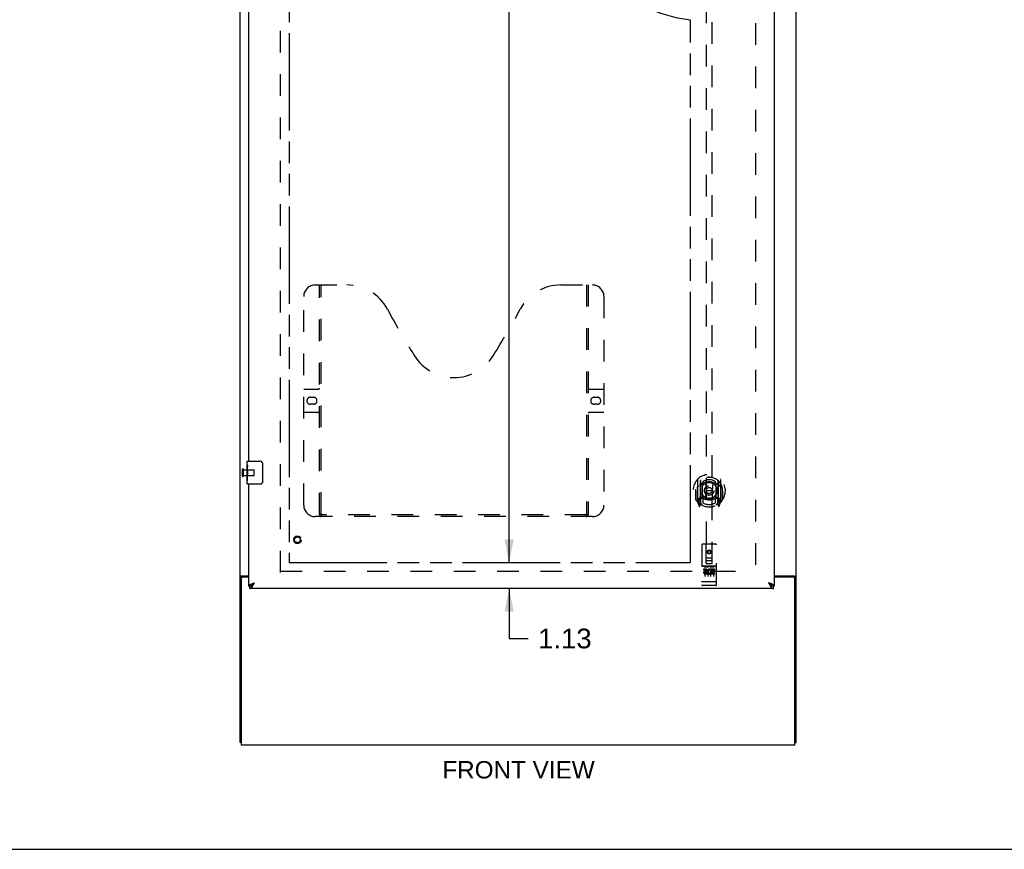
# Model space of a CAD drawing. Header units: inches. Extents: x 0 to 170, y 0 to 110.
# Tile 2 of 12: x 42 to 85, y 0 to 36. Entities that reach past the tile are written whole.
import ezdxf

# ---------------------------------------------------------------- set-up
doc = ezdxf.new("R2010")
doc.units = ezdxf.units.IN
doc.header["$LTSCALE"] = 9.35
doc.header["$MEASUREMENT"] = 0
doc.linetypes.add('HIDDEN', pattern=[0.2, 0.1, -0.1])
doc.linetypes.add('PHANTOM', pattern=[0.8, 0.45, -0.05, 0.1, -0.05, 0.1, -0.05])
doc.layers.get('0').update_dxf_attribs({"linetype": 'CONTINUOUS'})
for name, color, linetype in [('02___PRT_ALL_AXES', 7, 'CONTINUOUS'), ('AVAILABLE_DOOR_SPACE', 7, 'CONTINUOUS'), ('DEFAULT_2', 8, 'HIDDEN'), ('DIMENSIONS', 7, 'CONTINUOUS')]:
    doc.layers.add(name, color=color, linetype=linetype)
doc.styles.get("Standard").update_dxf_attribs({"font": 'arial.ttf'})
doc.dimstyles.new('DIMSTYLE_2', dxfattribs={"dimtxt": 0.85, "dimasz": 1, "dimexe": 0.09, "dimexo": 0.07, "dimgap": 0.0425, "dimtad": 0, "dimtih": 1, "dimtoh": 1, "dimzin": 4, "dimdsep": 46, "dimtxsty": 'Standard', "dimblk": '_FILLED', "dimblk1": '_FILLED', "dimblk2": '_FILLED', "dimcen": 0.09, "dimazin": 1, "dimtfac": 1, "dimtdec": 3, "dimtofl": 0, "dimtmove": 0, "dimatfit": 3, "dimldrblk": '_FILLED', "dimfxl": 0, "dimtolj": 1, "dimtzin": 4, "dimarcsym": 0})

# ---------------------------------------------------------------- blocks, each defined once
blk = doc.blocks.new('_FILLED')
at = {"color": 0, "linetype": 'ByBlock'}
blk.add_solid([(0, 0), (-1, 0.2), (-1, -0.2)], dxfattribs=at)
blk = doc.blocks.new('*D13')
at = {"layer": 'DIMENSIONS', "color": 2, "linetype": 'Continuous'}
for p, q in [((71.448, 53.886), (69.515, 53.886)), ((75.073, 53.886), (77.073, 53.886))]:
    blk.add_line(p, q, dxfattribs=at)
blk.add_blockref('_FILLED', (71.448, 53.886), dxfattribs=at)
at = {"layer": 'DIMENSIONS', "color": 2, "linetype": 'Continuous', "rotation": 180}
blk.add_blockref('_FILLED', (75.073, 53.886), dxfattribs=at)
at = {"layer": 'DIMENSIONS', "color": 2, "linetype": 'Continuous', "insert": (69.09, 54.311), "char_height": 0.85, "width": 2.30985, "attachment_point": 3, "line_spacing_factor": 0.9}
blk.add_mtext('3.63', dxfattribs=at)
blk = doc.blocks.new('*D15')
at = {"layer": 'DIMENSIONS', "color": 2, "linetype": 'Continuous'}
for p, q in [((63.626, 72.63), (63.626, 43.355)), ((63.626, 12.38), (63.626, 41.655))]:
    blk.add_line(p, q, dxfattribs=at)
for p, rotation in [((63.626, 72.63), 90), ((63.626, 12.38), 270)]:
    blk.add_blockref('_FILLED', p, dxfattribs=dict(at, rotation=rotation))
at = {"layer": 'DIMENSIONS', "color": 2, "linetype": 'Continuous', "insert": (63.626, 42.93), "char_height": 0.85, "width": 2.97026, "attachment_point": 2, "line_spacing_factor": 0.9}
blk.add_mtext('60.25', dxfattribs=at)
blk = doc.blocks.new('*D16')
at = {"layer": 'DIMENSIONS', "color": 2, "linetype": 'Continuous'}
for p, q in [((63.626, 12.38), (63.626, 14.38)), ((63.626, 11.255), (63.626, 9.1)), ((63.626, 9.1), (64.451, 9.1))]:
    blk.add_line(p, q, dxfattribs=at)
for p, rotation in [((63.626, 12.38), 270), ((63.626, 11.255), 90)]:
    blk.add_blockref('_FILLED', p, dxfattribs=dict(at, rotation=rotation))
at = {"layer": 'DIMENSIONS', "color": 2, "linetype": 'Continuous', "insert": (64.876, 9.525), "char_height": 0.85, "width": 2.30985, "attachment_point": 1, "line_spacing_factor": 0.9}
blk.add_mtext('1.13', dxfattribs=at)

msp = doc.modelspace()

# ---------------------------------------------------------------- linework, layer by layer
at = {"color": 3, "linetype": 'Continuous'}
for p, q in [((52.01, 4.609), (52.01, 76.401)), ((76.01, 4.609), (76.01, 76.401)), ((75.073, 73.651), (75.073, 11.359)), ((52.385, 16.755), (52.385, 42.005)), ((52.385, 11.359), (52.385, 15.755)), ((52.062, 11.685), (52.062, 4.505)), ((52.08, 11.797), (52.385, 11.797)), ((52.385, 11.745), (52.122, 11.745)), ((52.56, 11.475), (52.572, 11.479)), ((52.572, 11.479), (52.583, 11.484)), ((52.583, 11.484), (52.595, 11.488)), ((52.595, 11.488), (52.613, 11.495)), ((52.612, 11.464), (52.618, 11.476)), ((52.613, 11.495), (52.632, 11.501)), ((52.618, 11.476), (52.632, 11.501)), ((74.856, 11.49), (74.826, 11.501)), ((74.874, 11.484), (74.856, 11.49)), ((74.886, 11.479), (74.874, 11.484)), ((74.898, 11.475), (74.886, 11.479)), ((75.073, 11.797), (75.94, 11.797)), ((75.898, 11.745), (75.073, 11.745)), ((75.958, 4.505), (75.958, 11.685)), ((75.031, 11.255), (52.427, 11.255)), ((52.548, 11.47), (52.56, 11.475)), ((74.843, 11.47), (74.849, 11.458)), ((52.062, 4.505), (75.958, 4.505))]:
    msp.add_line(p, q, dxfattribs=at)
at = {"color": 7, "linetype": 'Continuous'}
for p, q in [((52.325, 16.594), (52.325, 16.74)), ((52.34, 16.755), (52.88, 16.755)), ((52.98, 16.655), (52.98, 15.855)), ((52.325, 16.336), (52.325, 16.37)), ((52.325, 16.139), (52.325, 16.171)), ((52.325, 15.77), (52.325, 15.909)), ((52.88, 15.755), (52.34, 15.755)), ((52.114, 11.757), (52.01, 11.757)), ((52.114, 11.745), (52.114, 11.757)), ((52.595, 11.478), (52.603, 11.483)), ((52.602, 11.469), (52.608, 11.476)), ((52.603, 11.483), (52.611, 11.488)), ((52.608, 11.476), (52.615, 11.483)), ((52.611, 11.488), (52.619, 11.493)), ((52.615, 11.483), (52.632, 11.501)), ((52.619, 11.493), (52.632, 11.501)), ((74.843, 11.491), (74.826, 11.501)), ((74.826, 11.501), (74.836, 11.491)), ((74.836, 11.491), (74.846, 11.48)), ((74.851, 11.486), (74.843, 11.491)), ((75.906, 11.757), (76.01, 11.757)), ((75.906, 11.757), (75.906, 11.745)), ((52.385, 11.359), (52.427, 11.359)), ((52.427, 11.255), (52.427, 11.359)), ((52.489, 11.375), (52.492, 11.376)), ((74.856, 11.469), (74.862, 11.462)), ((74.966, 11.376), (74.969, 11.375)), ((75.073, 11.359), (75.031, 11.359)), ((75.031, 11.255), (75.031, 11.359)), ((52.062, 4.609), (52.01, 4.609)), ((75.958, 4.609), (76.01, 4.609)), ((0, 0), (170, 0))]:
    msp.add_line(p, q, dxfattribs=at)
for points in [[(52.973, 16.691), (52.975, 16.685), (52.977, 16.68), (52.978, 16.674), (52.979, 16.667), (52.98, 16.661), (52.98, 16.655)], [(52.98, 15.855), (52.98, 15.849), (52.979, 15.842), (52.978, 15.836), (52.977, 15.83), (52.975, 15.824), (52.973, 15.819)], [(52.135, 11.774), (52.13, 11.772), (52.127, 11.771), (52.125, 11.769), (52.123, 11.768), (52.121, 11.767), (52.119, 11.765), (52.117, 11.764), (52.116, 11.762), (52.115, 11.761), (52.114, 11.76), (52.114, 11.758), (52.114, 11.757)], [(52.154, 11.797), (52.154, 11.795), (52.154, 11.793), (52.154, 11.792), (52.153, 11.79), (52.152, 11.788), (52.151, 11.787), (52.15, 11.785), (52.149, 11.783), (52.147, 11.782), (52.145, 11.78), (52.143, 11.779), (52.141, 11.778), (52.139, 11.777), (52.137, 11.775), (52.135, 11.774)], [(52.492, 11.376), (52.492, 11.377), (52.493, 11.38), (52.494, 11.383), (52.495, 11.385), (52.496, 11.388), (52.498, 11.391), (52.499, 11.393), (52.501, 11.396), (52.502, 11.398), (52.504, 11.401), (52.506, 11.404), (52.508, 11.406), (52.51, 11.409), (52.512, 11.412), (52.515, 11.414), (52.517, 11.417), (52.52, 11.42), (52.522, 11.422), (52.525, 11.425), (52.528, 11.427), (52.531, 11.43), (52.534, 11.433), (52.537, 11.435), (52.54, 11.438), (52.543, 11.441), (52.546, 11.443), (52.55, 11.446), (52.553, 11.449), (52.557, 11.451), (52.56, 11.454), (52.564, 11.457), (52.568, 11.459), (52.571, 11.462), (52.575, 11.464), (52.579, 11.467), (52.583, 11.47), (52.587, 11.472), (52.591, 11.475), (52.595, 11.478)], [(74.846, 11.48), (74.849, 11.476), (74.856, 11.469)], [(74.966, 11.376), (74.966, 11.377), (74.965, 11.38), (74.964, 11.383), (74.963, 11.385), (74.961, 11.388), (74.96, 11.391), (74.958, 11.393), (74.957, 11.396), (74.955, 11.398), (74.953, 11.401), (74.951, 11.404), (74.949, 11.406), (74.947, 11.409), (74.945, 11.412), (74.943, 11.414), (74.94, 11.417), (74.938, 11.42), (74.935, 11.422), (74.932, 11.425), (74.93, 11.427), (74.927, 11.43), (74.924, 11.433), (74.921, 11.435), (74.918, 11.438), (74.914, 11.441), (74.911, 11.443), (74.908, 11.446), (74.904, 11.449), (74.901, 11.451), (74.897, 11.454), (74.894, 11.457), (74.89, 11.459), (74.886, 11.462), (74.882, 11.464), (74.879, 11.467), (74.875, 11.47), (74.871, 11.472), (74.867, 11.475), (74.863, 11.478), (74.859, 11.48), (74.851, 11.486)], [(75.866, 11.797), (75.866, 11.795), (75.866, 11.793), (75.866, 11.792), (75.867, 11.79), (75.868, 11.788), (75.869, 11.787), (75.87, 11.785), (75.871, 11.783), (75.873, 11.782), (75.875, 11.78), (75.877, 11.779), (75.879, 11.778), (75.881, 11.777), (75.883, 11.775), (75.885, 11.774), (75.89, 11.772)], [(75.89, 11.772), (75.893, 11.771), (75.895, 11.769), (75.897, 11.768), (75.899, 11.767), (75.901, 11.765), (75.903, 11.764), (75.904, 11.762), (75.905, 11.761), (75.906, 11.76), (75.906, 11.758), (75.906, 11.757)], [(52.427, 11.359), (52.43, 11.359), (52.434, 11.359), (52.437, 11.359), (52.44, 11.36), (52.444, 11.36), (52.447, 11.361), (52.45, 11.361), (52.453, 11.362), (52.457, 11.363), (52.46, 11.363), (52.463, 11.364), (52.467, 11.365), (52.47, 11.367), (52.473, 11.368), (52.476, 11.369), (52.48, 11.37), (52.483, 11.372), (52.486, 11.373), (52.489, 11.375)], [(52.492, 11.376), (52.493, 11.377), (52.496, 11.379), (52.5, 11.38), (52.503, 11.382), (52.506, 11.384), (52.509, 11.387), (52.513, 11.389), (52.516, 11.391), (52.519, 11.393), (52.523, 11.396), (52.526, 11.398), (52.529, 11.401), (52.533, 11.403), (52.536, 11.406), (52.539, 11.409), (52.542, 11.411), (52.546, 11.414), (52.549, 11.417), (52.552, 11.42), (52.556, 11.423), (52.559, 11.426), (52.562, 11.429), (52.566, 11.432), (52.569, 11.435), (52.572, 11.439), (52.575, 11.442), (52.579, 11.445), (52.582, 11.449), (52.585, 11.452), (52.589, 11.455), (52.592, 11.459), (52.595, 11.462), (52.602, 11.469)], [(74.862, 11.462), (74.866, 11.459), (74.869, 11.455), (74.872, 11.452), (74.875, 11.449), (74.879, 11.445), (74.882, 11.442), (74.885, 11.439), (74.889, 11.435), (74.892, 11.432), (74.895, 11.429), (74.899, 11.426), (74.902, 11.423), (74.905, 11.42), (74.908, 11.417), (74.912, 11.414), (74.915, 11.411), (74.918, 11.409), (74.922, 11.406), (74.925, 11.403), (74.928, 11.401), (74.932, 11.398), (74.935, 11.396), (74.938, 11.393), (74.941, 11.391), (74.945, 11.389), (74.948, 11.387), (74.951, 11.384), (74.955, 11.382), (74.958, 11.38), (74.961, 11.379), (74.965, 11.377), (74.966, 11.376)], [(74.969, 11.375), (74.971, 11.373), (74.974, 11.372), (74.978, 11.37), (74.981, 11.369), (74.984, 11.368), (74.988, 11.367), (74.991, 11.365), (74.994, 11.364), (74.998, 11.363), (75.001, 11.363), (75.004, 11.362), (75.007, 11.361), (75.011, 11.361), (75.014, 11.36), (75.017, 11.36), (75.021, 11.359), (75.024, 11.359), (75.027, 11.359), (75.031, 11.359)]]:
    msp.add_lwpolyline(points, dxfattribs=at)
at = {"color": 3, "linetype": 'Continuous'}
for points in [[(52.046, 11.783), (52.042, 11.781), (52.038, 11.78), (52.034, 11.779), (52.031, 11.777), (52.028, 11.776), (52.025, 11.775), (52.022, 11.773), (52.019, 11.771), (52.017, 11.77), (52.015, 11.768), (52.014, 11.766), (52.012, 11.764), (52.011, 11.763), (52.011, 11.761), (52.01, 11.759), (52.01, 11.757)], [(52.08, 11.797), (52.078, 11.796), (52.075, 11.794), (52.073, 11.793), (52.069, 11.791), (52.066, 11.79), (52.062, 11.788), (52.058, 11.787), (52.054, 11.785), (52.046, 11.783)], [(74.826, 11.501), (74.829, 11.495), (74.843, 11.47)], [(75.94, 11.797), (75.942, 11.796), (75.945, 11.794), (75.948, 11.793), (75.951, 11.791), (75.954, 11.79), (75.958, 11.788), (75.962, 11.787), (75.966, 11.785), (75.97, 11.784), (75.975, 11.783), (75.979, 11.781), (75.982, 11.78), (75.986, 11.779), (75.989, 11.777), (75.992, 11.776), (75.995, 11.775), (75.998, 11.773), (76.001, 11.771), (76.003, 11.77), (76.005, 11.768), (76.007, 11.766), (76.008, 11.764), (76.009, 11.763), (76.009, 11.761), (76.01, 11.759), (76.01, 11.757)], [(52.385, 11.359), (52.385, 11.361), (52.385, 11.363), (52.386, 11.366), (52.386, 11.368), (52.387, 11.37), (52.388, 11.372), (52.389, 11.374), (52.39, 11.377), (52.391, 11.379), (52.392, 11.381), (52.394, 11.383), (52.396, 11.386), (52.397, 11.388), (52.399, 11.39), (52.402, 11.392), (52.404, 11.395), (52.406, 11.397), (52.409, 11.399), (52.411, 11.401), (52.414, 11.403), (52.417, 11.406), (52.42, 11.408), (52.423, 11.41), (52.427, 11.412), (52.43, 11.415), (52.434, 11.417), (52.437, 11.419), (52.441, 11.421), (52.445, 11.423), (52.449, 11.426), (52.453, 11.428), (52.457, 11.43), (52.462, 11.432), (52.466, 11.435), (52.471, 11.437), (52.475, 11.439), (52.48, 11.441), (52.485, 11.443)], [(52.427, 11.255), (52.43, 11.255), (52.434, 11.255), (52.437, 11.256), (52.44, 11.256), (52.444, 11.257), (52.447, 11.258), (52.45, 11.259), (52.453, 11.26), (52.457, 11.261), (52.46, 11.263), (52.463, 11.264), (52.467, 11.266), (52.47, 11.268), (52.473, 11.27), (52.476, 11.272), (52.48, 11.275), (52.483, 11.277), (52.486, 11.28), (52.49, 11.283), (52.493, 11.286), (52.496, 11.289), (52.5, 11.292), (52.503, 11.296), (52.506, 11.299), (52.509, 11.303), (52.513, 11.306), (52.516, 11.31), (52.519, 11.314), (52.523, 11.318), (52.526, 11.323), (52.529, 11.327), (52.533, 11.332), (52.536, 11.336), (52.539, 11.341), (52.542, 11.346), (52.546, 11.351), (52.549, 11.355)], [(52.485, 11.443), (52.49, 11.446), (52.495, 11.448), (52.5, 11.45), (52.505, 11.452), (52.51, 11.455), (52.515, 11.457), (52.521, 11.459), (52.526, 11.461), (52.532, 11.464), (52.537, 11.466), (52.543, 11.468), (52.548, 11.47)], [(52.549, 11.355), (52.552, 11.361), (52.556, 11.366), (52.559, 11.371), (52.562, 11.376), (52.566, 11.382), (52.569, 11.387), (52.572, 11.393), (52.575, 11.398), (52.579, 11.404), (52.582, 11.41), (52.585, 11.416), (52.589, 11.422), (52.592, 11.428), (52.595, 11.434), (52.599, 11.44), (52.602, 11.446), (52.605, 11.452), (52.612, 11.464)], [(74.849, 11.458), (74.852, 11.452), (74.859, 11.44)], [(74.859, 11.44), (74.862, 11.434), (74.866, 11.428), (74.869, 11.422), (74.872, 11.416), (74.875, 11.41), (74.879, 11.404), (74.882, 11.398), (74.885, 11.393), (74.889, 11.387), (74.892, 11.382), (74.895, 11.376), (74.899, 11.371), (74.902, 11.366), (74.905, 11.361)], [(74.973, 11.443), (74.968, 11.446), (74.963, 11.448), (74.958, 11.45), (74.953, 11.452), (74.948, 11.455), (74.942, 11.457), (74.937, 11.459), (74.931, 11.461), (74.926, 11.464), (74.92, 11.466), (74.915, 11.468), (74.909, 11.47), (74.898, 11.475)], [(74.905, 11.361), (74.908, 11.355), (74.912, 11.351), (74.915, 11.346), (74.918, 11.341), (74.922, 11.336), (74.925, 11.332), (74.928, 11.327), (74.932, 11.323), (74.935, 11.318), (74.938, 11.314), (74.941, 11.31), (74.945, 11.306), (74.948, 11.303), (74.951, 11.299), (74.955, 11.296), (74.958, 11.292), (74.961, 11.289), (74.965, 11.286), (74.968, 11.283), (74.971, 11.28), (74.974, 11.277), (74.978, 11.275), (74.981, 11.272), (74.984, 11.27), (74.988, 11.268), (74.991, 11.266), (74.994, 11.264), (74.998, 11.263), (75.001, 11.261), (75.004, 11.26), (75.007, 11.259), (75.011, 11.258), (75.014, 11.257), (75.017, 11.256), (75.021, 11.256), (75.024, 11.255), (75.027, 11.255), (75.031, 11.255)], [(75.073, 11.359), (75.072, 11.361), (75.072, 11.363), (75.072, 11.366), (75.071, 11.368), (75.071, 11.37), (75.07, 11.372), (75.069, 11.374), (75.068, 11.377), (75.067, 11.379), (75.065, 11.381), (75.064, 11.383), (75.062, 11.386), (75.06, 11.388), (75.058, 11.39), (75.056, 11.392), (75.054, 11.395), (75.051, 11.397), (75.049, 11.399), (75.046, 11.401), (75.043, 11.403), (75.041, 11.406), (75.037, 11.408), (75.034, 11.41), (75.031, 11.412), (75.028, 11.415), (75.024, 11.417), (75.02, 11.419), (75.017, 11.421), (75.013, 11.423), (75.009, 11.426), (75.005, 11.428), (75, 11.43), (74.996, 11.432), (74.992, 11.435), (74.987, 11.437), (74.982, 11.439), (74.978, 11.441), (74.973, 11.443)]]:
    msp.add_lwpolyline(points, dxfattribs=at)
at = {"color": 7, "linetype": 'Continuous'}
for centre, radius, start, end in [((52.34, 16.74), 0.015, 90, 180), ((52.88, 16.655), 0.1, 21.1999, 90), ((52.34, 15.77), 0.015, 180, 270), ((52.88, 15.855), 0.1, 270, 338.7946)]:
    msp.add_arc(centre, radius, start, end, dxfattribs=at)
at = {"color": 3, "linetype": 'Continuous'}
for centre, start, end in [((52.122, 11.685), 90, 180), ((75.898, 11.685), 0, 90)]:
    msp.add_arc(centre, 0.06, start, end, dxfattribs=at)
at = {"layer": '02___PRT_ALL_AXES', "color": 7, "linetype": 'Continuous'}
for p, q in [((52.325, 16.594), (52.325, 16.74)), ((52.325, 16.336), (52.325, 16.593)), ((52.331, 16.538), (52.325, 16.538)), ((52.325, 16.37), (52.332, 16.37)), ((52.325, 15.77), (52.325, 16.334)), ((52.327, 16.307), (52.325, 16.307)), ((52.325, 16.175), (52.331, 16.175)), ((52.332, 16.37), (52.332, 16.506)), ((52.325, 16.139), (52.332, 16.139)), ((52.325, 16.077), (52.332, 16.077)), ((52.325, 15.909), (52.332, 15.909)), ((52.332, 15.909), (52.332, 16.139))]:
    msp.add_line(p, q, dxfattribs=at)
at = {"layer": '02___PRT_ALL_AXES', "color": 8, "linetype": 'HIDDEN'}
for p, q in [((52.157, 16.379), (52.604, 16.379)), ((52.157, 16.131), (52.157, 16.379)), ((52.157, 16.131), (52.604, 16.131)), ((72.543, 12.215), (71.978, 12.215)), ((72.116, 12.093), (72.023, 12.093)), ((72.023, 12.093), (72.023, 12.051)), ((72.116, 12.051), (72.023, 12.051)), ((72.12, 12.007), (72.073, 12.007)), ((72.116, 11.966), (72.087, 11.966)), ((72.179, 11.923), (72.087, 11.923)), ((72.179, 11.923), (72.179, 11.88)), ((72.311, 11.928), (72.328, 11.889)), ((72.336, 12.058), (72.323, 12.039)), ((72.332, 12.083), (72.336, 12.081)), ((72.492, 12.093), (72.336, 12.093)), ((72.336, 12.093), (72.336, 12.081)), ((72.336, 12.058), (72.336, 11.88)), ((72.492, 12.051), (72.378, 12.051)), ((72.378, 12.051), (72.378, 12.007)), ((72.471, 12.007), (72.378, 12.007)), ((72.471, 11.965), (72.378, 11.965)), ((72.378, 11.965), (72.378, 11.923)), ((72.492, 11.923), (72.378, 11.923)), ((72.471, 12.007), (72.471, 11.965)), ((72.492, 12.093), (72.492, 12.051)), ((72.492, 11.923), (72.492, 11.88)), ((72.179, 11.88), (72.087, 11.88)), ((72.492, 11.88), (72.336, 11.88)), ((72.543, 11.387), (71.978, 11.387))]:
    msp.add_line(p, q, dxfattribs=at)
at = {"layer": '02___PRT_ALL_AXES', "color": 7, "linetype": 'Continuous'}
for points in [[(52.325, 16.594), (52.325, 16.59), (52.326, 16.586), (52.326, 16.58), (52.327, 16.574), (52.328, 16.567), (52.329, 16.56), (52.33, 16.552), (52.33, 16.543)], [(52.325, 16.336), (52.325, 16.328), (52.326, 16.319), (52.326, 16.309)], [(52.326, 16.309), (52.327, 16.298), (52.328, 16.287), (52.329, 16.276), (52.33, 16.263), (52.331, 16.251), (52.331, 16.238), (52.332, 16.226), (52.332, 16.213), (52.332, 16.2), (52.331, 16.187), (52.331, 16.175), (52.33, 16.162), (52.329, 16.15)], [(52.33, 16.543), (52.331, 16.534), (52.332, 16.525), (52.332, 16.516), (52.332, 16.506)]]:
    msp.add_lwpolyline(points, dxfattribs=at)
at = {"layer": '02___PRT_ALL_AXES', "color": 8, "linetype": 'HIDDEN'}
for centre, radius in [((54.489, 13.359), 0.124), ((72.26, 12.832), 0.085)]:
    msp.add_circle(centre, radius, dxfattribs=at)
for centre, radius, start, end in [((72.087, 11.945), 0.0644, 102.2995, 270.0775), ((72.087, 11.945), 0.0219, 89.9011, 270), ((72.116, 12.03), 0.0635, 270, 90), ((72.116, 12.029), 0.0219, 280.307, 90), ((72.286, 11.987), 0.107, 64.2636, 293.4027), ((72.286, 11.987), 0.0639, 54.8895, 293.4026)]:
    msp.add_arc(centre, radius, start, end, dxfattribs=at)
at = {"layer": '02___PRT_ALL_AXES', "color": 7, "linetype": 'Continuous'}
msp.add_ellipse((52.588, 16.171), major_axis=(0.263, 0), ratio=0.432808, start_param=3.141593, end_param=3.321581, dxfattribs=at)
at = {"layer": 'AVAILABLE_DOOR_SPACE', "color": 4, "linetype": 'PHANTOM'}
for p, q in [((54.135, 72.63), (54.135, 12.38)), ((71.448, 12.38), (71.448, 35.804)), ((54.135, 12.38), (71.448, 12.38))]:
    msp.add_line(p, q, dxfattribs=at)
msp.add_arc((72.26, 42.505), 6.75, 180, 263.0865, dxfattribs=at)
at = {"layer": 'DEFAULT_2', "color": 8, "linetype": 'HIDDEN'}
for p, q in [((53.76, 11.953), (53.76, 73.057)), ((74.26, 73.057), (74.26, 11.953)), ((72.135, 40.334), (72.135, 12.332)), ((72.385, 12.332), (72.385, 40.334)), ((55.259, 24.359), (56.614, 24.359)), ((55.434, 14.449), (55.434, 24.359)), ((55.514, 14.479), (55.514, 24.359)), ((65.864, 24.359), (67.219, 24.359)), ((66.964, 24.359), (66.964, 14.479)), ((67.044, 24.359), (67.044, 14.449)), ((54.759, 14.859), (54.759, 23.859)), ((67.719, 23.859), (67.719, 14.859)), ((54.759, 19.859), (55.394, 19.859)), ((67.084, 19.859), (67.719, 19.859)), ((55.046, 19.509), (55.183, 19.509)), ((55.183, 19.209), (55.046, 19.209)), ((67.296, 19.509), (67.433, 19.509)), ((67.433, 19.209), (67.296, 19.209)), ((55.394, 18.859), (54.759, 18.859)), ((67.719, 18.859), (67.084, 18.859)), ((52.114, 16.113), (52.114, 16.397)), ((52.157, 16.113), (52.157, 16.397)), ((52.614, 16.141), (52.614, 16.369)), ((71.76, 15.96), (71.76, 14.993)), ((71.878, 15.906), (71.878, 14.89)), ((71.885, 15.906), (71.885, 14.903)), ((71.978, 15.158), (71.978, 15.789)), ((71.985, 15.867), (71.985, 15.764)), ((72.097, 15.816), (72.128, 15.476)), ((72.423, 15.816), (72.393, 15.476)), ((72.535, 15.764), (72.535, 15.867)), ((72.543, 15.789), (72.543, 15.158)), ((72.635, 15.906), (72.635, 14.903)), ((72.643, 15.906), (72.643, 14.89)), ((72.76, 14.993), (72.76, 15.96)), ((71.678, 15.476), (71.693, 15.476)), ((71.678, 15.476), (71.678, 15.088)), ((71.685, 15.548), (71.685, 15.551)), ((71.685, 15.09), (71.685, 15.548)), ((72.097, 15.132), (72.128, 15.476)), ((72.393, 15.476), (72.128, 15.476)), ((72.423, 15.132), (72.393, 15.476)), ((72.843, 15.476), (72.828, 15.476)), ((72.835, 15.548), (72.835, 15.551)), ((72.835, 15.09), (72.835, 15.548)), ((72.843, 15.476), (72.843, 15.088)), ((71.764, 14.982), (71.835, 14.807)), ((71.878, 15.147), (71.818, 15.147)), ((71.818, 15.147), (71.818, 14.997)), ((71.818, 14.997), (71.878, 14.997)), ((71.855, 15.076), (71.826, 15.03)), ((71.83, 15.022), (71.885, 15.022)), ((71.856, 14.912), (71.861, 14.909)), ((71.863, 14.81), (71.878, 14.89)), ((71.955, 14.853), (71.885, 14.962)), ((71.888, 15.135), (71.888, 14.928)), ((71.978, 15.148), (71.905, 15.148)), ((71.973, 15.155), (71.908, 15.155)), ((71.985, 15.203), (71.985, 14.95)), ((72.535, 14.95), (72.535, 15.203)), ((72.615, 15.148), (72.543, 15.148)), ((72.613, 15.155), (72.547, 15.155)), ((72.635, 14.962), (72.565, 14.853)), ((72.633, 14.928), (72.633, 15.135)), ((72.635, 15.022), (72.69, 15.022)), ((72.703, 15.147), (72.643, 15.147)), ((72.643, 14.997), (72.703, 14.997)), ((72.643, 14.89), (72.657, 14.81)), ((72.663, 14.911), (72.664, 14.912)), ((72.664, 14.912), (72.664, 14.912)), ((72.664, 14.912), (72.664, 14.912)), ((72.694, 15.03), (72.665, 15.076)), ((72.685, 14.807), (72.756, 14.982)), ((72.703, 14.997), (72.703, 15.147)), ((67.219, 14.359), (55.259, 14.359)), ((66.96, 14.439), (55.518, 14.439)), ((71.948, 13.142), (71.948, 11.417)), ((72.543, 13.172), (71.978, 13.172)), ((72.134, 12.332), (72.13, 13.142)), ((72.26, 12.905), (72.198, 12.869)), ((72.198, 12.869), (72.208, 12.863)), ((72.198, 12.869), (72.198, 12.797)), ((72.198, 12.797), (72.208, 12.802)), ((72.198, 12.797), (72.26, 12.761)), ((72.26, 12.893), (72.208, 12.863)), ((72.208, 12.863), (72.208, 12.802)), ((72.208, 12.802), (72.26, 12.772)), ((72.323, 12.869), (72.26, 12.905)), ((72.26, 12.905), (72.26, 12.893)), ((72.313, 12.863), (72.26, 12.893)), ((72.26, 12.772), (72.313, 12.802)), ((72.26, 12.761), (72.323, 12.797)), ((72.26, 12.761), (72.26, 12.772)), ((72.323, 12.869), (72.313, 12.863)), ((72.313, 12.802), (72.313, 12.863)), ((72.323, 12.797), (72.313, 12.802)), ((72.323, 12.797), (72.323, 12.869)), ((72.387, 12.332), (72.39, 13.142)), ((72.573, 11.417), (72.573, 13.142)), ((72.132, 12.582), (72.388, 12.582)), ((72.134, 12.332), (72.135, 12.332)), ((72.135, 12.332), (72.385, 12.332)), ((72.345, 12.457), (72.175, 12.457)), ((72.385, 12.332), (72.387, 12.332)), ((53.76, 12.005), (74.26, 12.005)), ((71.978, 12.215), (72.543, 12.215)), ((72.049, 12.199), (72.221, 12.199)), ((72.073, 12.085), (72.073, 11.779)), ((72.198, 12.085), (72.198, 11.779)), ((72.299, 12.199), (72.471, 12.199)), ((72.323, 12.085), (72.323, 11.779)), ((72.448, 12.085), (72.448, 11.779)), ((71.966, 11.546), (71.965, 11.546)), ((71.965, 11.546), (71.965, 11.546)), ((71.967, 11.546), (71.966, 11.546)), ((71.968, 11.546), (71.967, 11.546)), ((71.969, 11.546), (71.968, 11.546)), ((71.968, 11.546), (71.968, 11.546)), ((71.97, 11.546), (71.969, 11.546)), ((71.971, 11.546), (71.97, 11.546)), ((71.972, 11.546), (71.971, 11.546)), ((71.973, 11.545), (71.972, 11.546)), ((71.974, 11.545), (71.973, 11.545)), ((71.973, 11.545), (71.973, 11.545)), ((71.975, 11.545), (71.974, 11.545)), ((71.976, 11.545), (71.975, 11.545)), ((71.977, 11.545), (71.976, 11.545)), ((71.978, 11.545), (71.977, 11.545)), ((72.543, 11.545), (71.978, 11.545)), ((72.543, 11.545), (72.544, 11.545)), ((72.544, 11.545), (72.545, 11.545)), ((72.545, 11.545), (72.546, 11.545)), ((72.545, 11.545), (72.545, 11.545)), ((72.546, 11.545), (72.547, 11.545)), ((72.547, 11.545), (72.548, 11.546)), ((72.548, 11.546), (72.549, 11.546)), ((72.549, 11.546), (72.55, 11.546)), ((72.55, 11.546), (72.551, 11.546)), ((72.55, 11.546), (72.55, 11.546)), ((72.551, 11.546), (72.552, 11.546)), ((72.552, 11.546), (72.553, 11.546)), ((72.553, 11.546), (72.554, 11.546)), ((72.554, 11.546), (72.555, 11.546)), ((72.554, 11.546), (72.554, 11.546)), ((72.555, 11.546), (72.556, 11.546)), ((72.556, 11.546), (72.557, 11.546)), ((72.228, 11.387), (72.043, 11.387)), ((72.478, 11.387), (72.293, 11.387))]:
    msp.add_line(p, q, dxfattribs=at)
for points in [[(72.072, 15.833), (72.077, 15.835), (72.083, 15.836), (72.088, 15.837), (72.094, 15.839), (72.099, 15.84), (72.105, 15.841), (72.11, 15.843), (72.116, 15.844), (72.121, 15.845), (72.127, 15.846), (72.132, 15.847), (72.138, 15.848), (72.143, 15.849), (72.149, 15.85), (72.154, 15.851), (72.16, 15.852), (72.165, 15.852), (72.171, 15.853), (72.176, 15.854), (72.182, 15.855), (72.187, 15.855), (72.193, 15.856), (72.199, 15.856), (72.204, 15.857), (72.21, 15.857), (72.215, 15.857), (72.221, 15.858), (72.226, 15.858), (72.232, 15.858), (72.238, 15.859), (72.243, 15.859), (72.249, 15.859), (72.254, 15.859), (72.26, 15.859), (72.266, 15.859), (72.271, 15.859), (72.277, 15.859), (72.282, 15.859), (72.288, 15.858), (72.294, 15.858), (72.299, 15.858), (72.305, 15.857), (72.31, 15.857), (72.316, 15.857), (72.322, 15.856), (72.327, 15.856), (72.333, 15.855), (72.338, 15.855), (72.344, 15.854), (72.349, 15.853), (72.355, 15.852), (72.36, 15.852), (72.366, 15.851), (72.371, 15.85), (72.377, 15.849), (72.383, 15.848), (72.388, 15.847), (72.394, 15.846), (72.399, 15.845), (72.404, 15.844), (72.41, 15.843), (72.415, 15.841), (72.421, 15.84), (72.426, 15.839), (72.432, 15.837), (72.437, 15.836), (72.443, 15.835), (72.448, 15.833)], [(71.806, 15.691), (71.804, 15.69), (71.803, 15.689), (71.801, 15.687), (71.8, 15.686), (71.798, 15.684), (71.796, 15.683), (71.795, 15.681), (71.793, 15.679), (71.791, 15.678), (71.789, 15.676), (71.787, 15.674), (71.786, 15.672), (71.784, 15.67), (71.782, 15.667), (71.78, 15.665), (71.778, 15.663), (71.776, 15.66), (71.774, 15.658), (71.772, 15.655), (71.769, 15.652), (71.767, 15.65), (71.765, 15.647), (71.763, 15.644), (71.76, 15.64), (71.758, 15.637), (71.755, 15.634), (71.753, 15.63), (71.75, 15.626), (71.748, 15.622), (71.745, 15.618), (71.742, 15.614), (71.74, 15.61), (71.737, 15.605), (71.734, 15.6), (71.731, 15.595), (71.728, 15.59)], [(72.793, 15.59), (72.789, 15.595), (72.786, 15.6), (72.783, 15.605), (72.781, 15.61), (72.778, 15.614), (72.775, 15.618), (72.772, 15.622), (72.77, 15.626), (72.767, 15.63), (72.765, 15.634), (72.762, 15.637), (72.76, 15.64), (72.758, 15.644), (72.755, 15.647), (72.753, 15.65), (72.751, 15.652), (72.749, 15.655), (72.746, 15.658), (72.744, 15.66), (72.742, 15.663), (72.74, 15.665), (72.738, 15.667), (72.736, 15.67), (72.734, 15.672), (72.733, 15.674), (72.731, 15.676), (72.729, 15.678), (72.727, 15.679), (72.726, 15.681), (72.724, 15.683), (72.722, 15.684), (72.721, 15.686), (72.719, 15.687), (72.717, 15.689), (72.716, 15.69), (72.714, 15.691)], [(55.424, 14.479), (55.44, 14.468), (55.456, 14.459), (55.472, 14.45), (55.487, 14.444), (55.503, 14.44), (55.518, 14.439)], [(66.96, 14.439), (66.975, 14.44), (66.991, 14.444), (67.006, 14.45), (67.022, 14.459), (67.038, 14.468), (67.054, 14.479)], [(72.043, 12.198), (72.043, 12.198), (72.043, 12.198), (72.043, 12.198), (72.043, 12.198), (72.043, 12.198), (72.043, 12.198), (72.043, 12.198), (72.043, 12.199), (72.043, 12.199), (72.043, 12.199), (72.044, 12.199), (72.044, 12.199), (72.044, 12.199), (72.044, 12.199), (72.044, 12.199), (72.044, 12.199), (72.044, 12.199), (72.044, 12.199), (72.045, 12.199), (72.045, 12.199), (72.045, 12.199), (72.045, 12.199), (72.045, 12.199), (72.045, 12.199), (72.045, 12.199), (72.045, 12.199), (72.046, 12.199), (72.046, 12.199), (72.046, 12.199), (72.046, 12.199), (72.046, 12.199), (72.046, 12.199), (72.047, 12.199), (72.047, 12.199), (72.047, 12.199), (72.047, 12.199), (72.047, 12.199), (72.048, 12.199), (72.048, 12.199), (72.048, 12.199), (72.048, 12.199), (72.048, 12.199), (72.048, 12.199), (72.049, 12.199), (72.049, 12.199)], [(72.221, 12.199), (72.221, 12.199), (72.221, 12.199), (72.222, 12.199), (72.222, 12.199), (72.222, 12.199), (72.222, 12.199), (72.222, 12.199), (72.223, 12.199), (72.223, 12.199), (72.223, 12.199), (72.223, 12.199), (72.223, 12.199), (72.223, 12.199), (72.224, 12.199), (72.224, 12.199), (72.224, 12.199), (72.224, 12.199), (72.224, 12.199), (72.224, 12.199), (72.225, 12.199), (72.225, 12.199), (72.225, 12.199), (72.225, 12.199), (72.225, 12.199), (72.225, 12.199), (72.225, 12.199), (72.226, 12.199), (72.226, 12.199), (72.226, 12.199), (72.226, 12.199), (72.226, 12.199), (72.226, 12.199), (72.226, 12.199), (72.226, 12.199), (72.226, 12.199), (72.227, 12.199), (72.227, 12.199), (72.227, 12.199), (72.227, 12.198), (72.227, 12.198), (72.227, 12.198), (72.227, 12.198), (72.227, 12.198), (72.227, 12.198), (72.227, 12.198), (72.228, 12.198)], [(72.293, 12.198), (72.293, 12.198), (72.293, 12.198), (72.293, 12.198), (72.293, 12.198), (72.293, 12.198), (72.293, 12.198), (72.293, 12.198), (72.293, 12.199), (72.293, 12.199), (72.293, 12.199), (72.294, 12.199), (72.294, 12.199), (72.294, 12.199), (72.294, 12.199), (72.294, 12.199), (72.294, 12.199), (72.294, 12.199), (72.294, 12.199), (72.295, 12.199), (72.295, 12.199), (72.295, 12.199), (72.295, 12.199), (72.295, 12.199), (72.295, 12.199), (72.295, 12.199), (72.296, 12.199), (72.296, 12.199), (72.296, 12.199), (72.296, 12.199), (72.296, 12.199), (72.296, 12.199), (72.296, 12.199), (72.297, 12.199), (72.297, 12.199), (72.297, 12.199), (72.297, 12.199), (72.297, 12.199), (72.298, 12.199), (72.298, 12.199), (72.298, 12.199), (72.298, 12.199), (72.298, 12.199), (72.298, 12.199), (72.299, 12.199), (72.299, 12.199)], [(72.471, 12.199), (72.471, 12.199), (72.471, 12.199), (72.472, 12.199), (72.472, 12.199), (72.472, 12.199), (72.472, 12.199), (72.472, 12.199), (72.473, 12.199), (72.473, 12.199), (72.473, 12.199), (72.473, 12.199), (72.473, 12.199), (72.473, 12.199), (72.474, 12.199), (72.474, 12.199), (72.474, 12.199), (72.474, 12.199), (72.474, 12.199), (72.474, 12.199), (72.475, 12.199), (72.475, 12.199), (72.475, 12.199), (72.475, 12.199), (72.475, 12.199), (72.475, 12.199), (72.475, 12.199), (72.476, 12.199), (72.476, 12.199), (72.476, 12.199), (72.476, 12.199), (72.476, 12.199), (72.476, 12.199), (72.476, 12.199), (72.476, 12.199), (72.476, 12.199), (72.477, 12.199), (72.477, 12.199), (72.477, 12.199), (72.477, 12.198), (72.477, 12.198), (72.477, 12.198), (72.477, 12.198), (72.477, 12.198), (72.477, 12.198), (72.477, 12.198), (72.478, 12.198)], [(71.965, 11.546), (71.964, 11.546), (71.963, 11.546), (71.963, 11.546), (71.963, 11.546), (71.962, 11.546), (71.962, 11.546), (71.962, 11.547), (71.961, 11.547), (71.961, 11.547), (71.961, 11.547), (71.96, 11.547), (71.96, 11.547), (71.959, 11.547), (71.959, 11.547), (71.959, 11.547), (71.959, 11.547), (71.958, 11.547), (71.958, 11.547), (71.958, 11.547), (71.957, 11.547), (71.957, 11.547), (71.957, 11.547), (71.956, 11.548), (71.956, 11.548), (71.956, 11.548), (71.955, 11.548), (71.955, 11.548), (71.955, 11.548), (71.955, 11.548), (71.954, 11.548), (71.954, 11.548), (71.954, 11.548), (71.954, 11.548), (71.953, 11.548), (71.953, 11.549), (71.953, 11.549), (71.953, 11.549), (71.952, 11.549), (71.952, 11.549), (71.952, 11.549), (71.952, 11.549), (71.951, 11.549), (71.951, 11.549), (71.951, 11.549), (71.951, 11.549), (71.951, 11.55), (71.951, 11.55), (71.95, 11.55), (71.95, 11.55), (71.95, 11.55), (71.95, 11.55), (71.95, 11.55), (71.95, 11.55), (71.949, 11.55), (71.949, 11.55), (71.949, 11.55), (71.949, 11.551), (71.949, 11.551), (71.949, 11.551), (71.949, 11.551), (71.948, 11.551), (71.948, 11.551), (71.948, 11.551), (71.948, 11.551), (71.948, 11.551), (71.948, 11.551), (71.948, 11.552), (71.948, 11.552), (71.948, 11.552), (71.948, 11.552), (71.948, 11.552), (71.948, 11.552), (71.948, 11.552), (71.948, 11.552), (71.948, 11.552), (71.948, 11.553), (71.948, 11.553), (71.948, 11.553), (71.948, 11.553)], [(72.557, 11.546), (72.557, 11.546), (72.557, 11.546), (72.558, 11.546), (72.558, 11.546), (72.558, 11.547), (72.559, 11.547), (72.559, 11.547), (72.56, 11.547), (72.56, 11.547), (72.56, 11.547), (72.561, 11.547), (72.561, 11.547), (72.561, 11.547), (72.562, 11.547), (72.562, 11.547), (72.562, 11.547), (72.563, 11.547), (72.563, 11.547), (72.563, 11.547), (72.563, 11.547), (72.564, 11.548), (72.564, 11.548), (72.564, 11.548), (72.565, 11.548), (72.565, 11.548), (72.565, 11.548), (72.565, 11.548), (72.566, 11.548), (72.566, 11.548), (72.566, 11.548), (72.566, 11.548), (72.567, 11.548), (72.567, 11.549), (72.567, 11.549), (72.567, 11.549), (72.568, 11.549), (72.568, 11.549), (72.568, 11.549), (72.568, 11.549), (72.569, 11.549), (72.569, 11.549), (72.569, 11.549), (72.569, 11.549), (72.569, 11.55), (72.57, 11.55), (72.57, 11.55), (72.57, 11.55), (72.57, 11.55), (72.57, 11.55), (72.57, 11.55), (72.571, 11.55), (72.571, 11.55), (72.571, 11.55), (72.571, 11.55), (72.571, 11.551), (72.571, 11.551), (72.571, 11.551), (72.571, 11.551), (72.572, 11.551), (72.572, 11.551), (72.572, 11.551), (72.572, 11.551), (72.572, 11.551), (72.572, 11.551), (72.572, 11.552), (72.572, 11.552), (72.572, 11.552), (72.572, 11.552), (72.572, 11.552), (72.572, 11.552), (72.572, 11.552), (72.572, 11.552), (72.572, 11.552), (72.573, 11.553), (72.573, 11.553), (72.573, 11.553), (72.573, 11.553)]]:
    msp.add_lwpolyline(points, dxfattribs=at)
for centre, radius in [((72.26, 15.483), 0.35), ((72.26, 15.483), 0.335), ((72.26, 15.483), 0.205), ((72.26, 15.483), 0.133), ((54.489, 13.359), 0.164), ((54.489, 13.359), 0.124), ((72.26, 12.832), 0.0845)]:
    msp.add_circle(centre, radius, dxfattribs=at)
for centre, radius, start, end in [((55.259, 23.859), 0.5, 90, 180), ((56.614, 22.359), 2, 28.4813, 90), ((65.864, 22.359), 2, 90, 151.5187), ((67.219, 23.859), 0.5, 0, 90), ((92.922, 42.057), 39.307, 208.4813, 211.8705), ((29.556, 42.057), 39.307, 328.1295, 331.5187), ((61.239, 22.359), 2, 211.8705, 328.1295), ((55.394, 19.899), 0.04, 270, 360), ((67.084, 19.899), 0.04, 180, 270), ((55.046, 19.359), 0.15, 90, 270), ((55.183, 19.359), 0.15, 270, 90), ((67.296, 19.359), 0.15, 90, 270), ((67.433, 19.359), 0.15, 270, 90), ((55.394, 18.819), 0.04, 0, 90), ((67.084, 18.819), 0.04, 90, 180), ((52.136, 16.397), 0.0215, 360, 180), ((52.604, 16.369), 0.01, 360, 90), ((72.26, 15.476), 0.7, 305.5126, 234.4874), ((52.136, 16.113), 0.0215, 180, 0), ((52.604, 16.141), 0.01, 270, 0), ((72.26, 15.474), 0.583, 0.2464, 179.7536), ((72.26, 15.473), 0.58, 7.6622, 172.3378), ((71.775, 15.96), 0.015, 135.0748, 180), ((72.26, 15.159), 0.7, 49.529, 130.471), ((71.893, 15.906), 0.015, 130.3587, 180), ((71.905, 15.906), 0.02, 129.3378, 179.9984), ((71.993, 15.789), 0.015, 112.9863, 180), ((72.26, 15.473), 0.48, 55.0461, 124.9539), ((72.015, 15.764), 0.03, 180, 311.1261), ((72.26, 15.483), 0.343, 48.8739, 131.1261), ((72.077, 15.814), 0.02, 5.0796, 105.5752), ((72.443, 15.814), 0.02, 74.4248, 174.9204), ((72.505, 15.764), 0.03, 228.8739, 360), ((72.528, 15.789), 0.015, 0, 67.0137), ((72.615, 15.906), 0.02, 0, 50.6594), ((72.628, 15.906), 0.015, 0, 49.6413), ((72.745, 15.96), 0.015, 0, 44.9252), ((71.705, 15.548), 0.02, 172.3378, 180), ((72.815, 15.548), 0.02, 0, 7.6622), ((71.705, 15.09), 0.02, 180, 215.2961), ((72.26, 15.483), 0.7, 215.2961, 324.7039), ((71.775, 14.993), 0.015, 180, 224.9252), ((71.83, 15.027), 0.005, 147.3208, 270), ((72.26, 15.789), 0.7, 233.2319, 306.7681), ((71.865, 14.923), 0.02, 234.4874, 360), ((71.697, 15.177), 0.188, 327.3208, 360), ((71.868, 14.928), 0.02, 234.7457, 360), ((71.905, 15.128), 0.02, 90, 180), ((71.905, 14.903), 0.02, 180, 238.5295), ((71.908, 15.135), 0.02, 90, 180), ((71.973, 15.135), 0.02, 66.536, 90), ((71.993, 15.158), 0.015, 180, 247.0137), ((72.26, 15.796), 0.7, 246.536, 293.464), ((72.015, 15.203), 0.03, 48.8739, 180), ((72.26, 15.483), 0.6, 242.7204, 297.2796), ((72.26, 15.483), 0.343, 228.8739, 311.1261), ((72.077, 15.134), 0.02, 254.3869, 354.9204), ((72.443, 15.134), 0.02, 185.0796, 285.6131), ((72.505, 15.203), 0.03, 0, 131.1261), ((72.528, 15.158), 0.015, 292.9863, 360), ((72.547, 15.135), 0.02, 90, 113.464), ((72.613, 15.135), 0.02, 0, 90), ((72.615, 15.128), 0.02, 0, 90), ((72.615, 14.903), 0.02, 301.4688, 359.9992), ((72.653, 14.928), 0.02, 180, 305.2543), ((72.823, 15.177), 0.188, 180, 212.6792), ((72.655, 14.923), 0.02, 180, 305.5126), ((72.69, 15.027), 0.005, 270, 32.6792), ((72.745, 14.993), 0.015, 315.0748, 360), ((72.815, 15.09), 0.02, 324.7039, 360), ((55.259, 14.859), 0.5, 180, 270), ((55.554, 14.479), 0.04, 180, 270), ((66.924, 14.479), 0.04, 270, 360), ((67.219, 14.859), 0.5, 270, 360), ((71.849, 14.812), 0.015, 201.8041, 350), ((72.672, 14.812), 0.015, 190, 338.1959), ((55.524, 14.449), 0.09, 180, 270), ((66.954, 14.449), 0.09, 270, 360), ((71.978, 13.142), 0.03, 90, 180), ((72.1, 13.142), 0.03, 0, 90), ((72.42, 13.142), 0.03, 90, 180), ((72.543, 13.142), 0.03, 0, 90), ((72.175, 12.417), 0.04, 90, 180), ((72.175, 12.372), 0.04, 180, 270), ((72.345, 12.417), 0.04, 0, 90), ((72.345, 12.372), 0.04, 270, 360), ((71.978, 12.245), 0.03, 180, 270), ((72.543, 12.245), 0.03, 270, 360), ((71.978, 11.417), 0.03, 180, 270), ((72.543, 11.417), 0.03, 270, 360)]:
    msp.add_arc(centre, radius, start, end, dxfattribs=at)

# ---------------------------------------------------------------- texts
at = {"layer": 'DIMENSIONS', "color": 2, "linetype": 'Continuous', "insert": (64.031, 3.808), "char_height": 0.75, "width": 6.5632, "attachment_point": 2, "line_spacing_factor": 0.9}
msp.add_mtext('FRONT VIEW', dxfattribs=at)

# ---------------------------------------------------------------- dimensions: what is measured, and where the dimension line sits
at = {"layer": 'DIMENSIONS', "color": 2, "linetype": 'Continuous'}
for base, p1, p2, angle, picture, middle in [((63.626, 12.38), (71.448, 72.63), (71.448, 12.38), 270, '*D15', (63.623, 42.5)), ((71.447530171, 53.886363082), (75.072530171, 11.358885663), (71.447530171, 72.629885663), 180, '*D13', (67.933617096, 53.881622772)), ((63.626241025, 12.379885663), (75.010530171, 11.254885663), (54.135030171, 12.379885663), 90, '*D16', (66.067980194, 9.095459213))]:
    dim = msp.add_linear_dim(base=base, p1=p1, p2=p2, angle=angle, dimstyle='DIMSTYLE_2', dxfattribs=at)
    dim.commit()
    dim.dimension.update_dxf_attribs({"geometry": picture, "text_midpoint": middle, "dimtype": 160})

doc.saveas('drawing.dxf')
